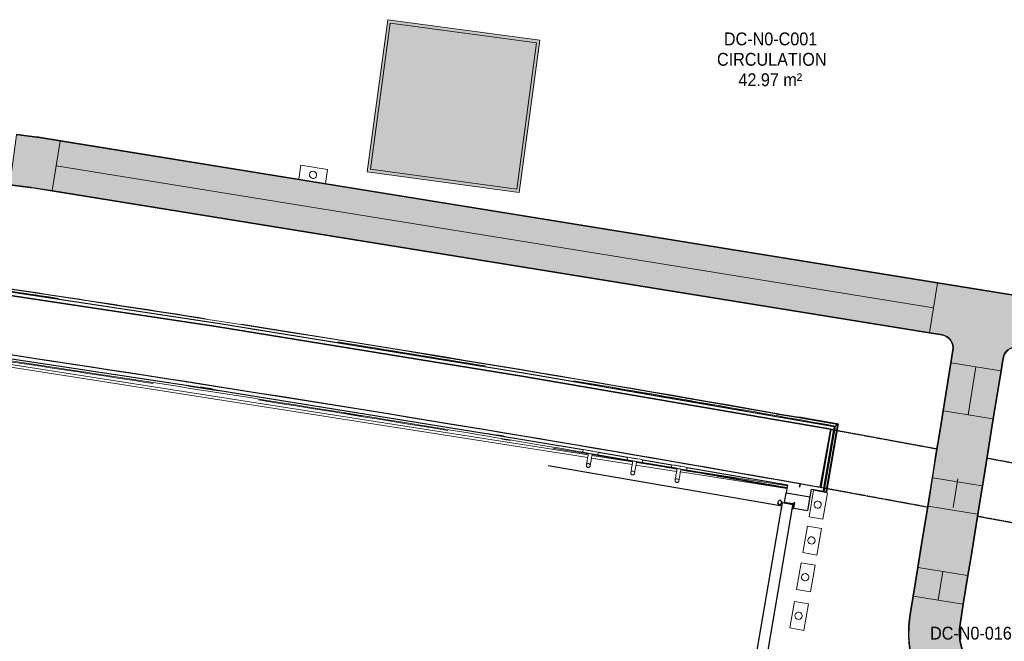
# Model space of a CAD drawing. Header units: millimetres. Extents: x -2845 to 74565, y -36590 to 13748.
# Tile 21 of 53: x 51174 to 55005, y -25373 to -22956. Entities that reach past the tile are written whole.
import ezdxf

# ---------------------------------------------------------------- set-up
doc = ezdxf.new("R2010")
doc.units = ezdxf.units.MM
doc.linetypes.add('Tiret', pattern=[2.5, 1.25, -1.25])
doc.linetypes.add('Tiret_2_', pattern=[2.5, 1.25, -1.25])
for name, color, linetype, lineweight in [('A-DETL-GENF', 7, 'Continuous', 18), ('A-DOOR', 7, 'Continuous', 25), ('A-FLOR', 7, 'Continuous', 25), ('A-FLOR-HRAL', 7, 'Continuous', 18), ('A-WALL', 7, 'Continuous', 25), ('CHEMIN DE CABLE ELE', 7, 'Continuous', 18), ('ESPACE', 7, 'Continuous', 30), ('INSTAL ELECTRIQUE', 7, 'Continuous', 18), ('MOBILIER', 7, 'Continuous', 18), ('Q-SPCQ', 7, 'Continuous', 18)]:
    doc.layers.add(name, color=color, linetype=linetype, lineweight=lineweight)
doc.layers.add('A-DOOR-HDLN', color=5, linetype='Tiret', lineweight=25, true_color=0x0000ff)
doc.styles.add('Arial_2', font='arial.ttf', dxfattribs={"width": 0.9, "height": 50})

# ---------------------------------------------------------------- blocks, each defined once
blk = doc.blocks.new('Ouverture en rectangle - Ouverture en rectangle _143x207_-3216767-2021_015_1111_DCE_1_50_N0 FINI_CFO_GEN')
at = {"layer": 'A-DOOR-HDLN', "linetype": 'Tiret_2_'}
for p, q in [((-715, 115), (-296.1, 115)), ((-96.1, 115), (715, 115)), ((-291.2, -115), (-715, -115)), ((715, -115), (-91.2, -115))]:
    blk.add_line(p, q, dxfattribs=at)
blk = doc.blocks.new('B02_DC_STR_rvt-1-2021_015_1111_DCE_1_50_N0 FINI_CFO_GEN')
at = {"layer": 'A-WALL'}
blk.add_line((1118.9, -24775.1), (1160.5, -24548.8), dxfattribs=at)
at = {"layer": 'A-WALL', "flags": 128}
blk.add_lwpolyline([(1160.5, -24548.8), (-34.3, -24343), (-1231.2, -24149.5), (-2429.9, -23968.3), (-3630.5, -23799.5), (-4832.7, -23642.9), (-6036.5, -23498.8)], dxfattribs=at)
at = {"layer": 'A-WALL'}
blk.add_arc((-19463.8, -140716), 117753.7, 79.933278, 84.07524, dxfattribs=at)
at = {"layer": 'A-DOOR', "color": 5, "lineweight": 25, "true_color": 0x0000ff, "rotation": 349.5853757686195}
blk.add_blockref('Ouverture en rectangle - Ouverture en rectangle _143x207_-3216767-2021_015_1111_DCE_1_50_N0 FINI_CFO_GEN', (1842.9, -24791.2), dxfattribs=at)
blk = doc.blocks.new('PRT_SIMPLE_HUI_58x68x48 - PRT_BOIS_1V_930x2040x40-552383-2021_015_1111_DCE_1_50_N0 FINI_CFO_GEN')
at = {"layer": 'A-DETL-GENF', "lineweight": 25}
h = blk.add_hatch(color=256, dxfattribs=at)
h.paths.add_polyline_path([(-483.8, 9.7), (-483.8, 12.8), (-496.3, 14.5), (-500.5, 14.5), (-500.3, 13.2), (-495.7, 13.2), (-485.1, 11.7), (-484.5, 10.7)])
h.paths.add_polyline_path([(-508.5, 8), (-488.5, 8), (-483.8, 9.7), (-485.1, 10.6), (-488.7, 9.3), (-505.2, 9.7), (-505.2, 10.2), (-502, 10.8), (-502, 11.5), (-508.5, 11.5), (-508.5, 8.7)])
h = blk.add_hatch(color=256, dxfattribs=at)
h.paths.add_polyline_path([(413.8, 9.7), (418.9, 8), (438.5, 8), (438.5, 11.5), (432, 11.5), (432.2, 10.2), (435.2, 10.2), (435.2, 9.3), (418.2, 9.5), (415.1, 10.6)])
h.paths.add_polyline_path([(413.8, 9.7), (415.1, 11.7), (426.1, 13.2), (430.5, 13.2), (430.5, 14.5), (425.8, 14.5), (413.8, 12.8), (413.8, 10.4)])
at = {"layer": 'A-DETL-GENF'}
for p, q in [((-508.5, 11.5), (-502, 11.5)), ((-508.5, 8), (-508.5, 11.5)), ((-488.5, 8), (-508.5, 8)), ((-505.2, 10.2), (-505.2, 9.3)), ((-502, 10.2), (-505.2, 10.2)), ((-505.2, 9.3), (-488.7, 9.3)), ((-502, 11.5), (-502, 10.2)), ((-500.5, 14.5), (-496, 14.5)), ((-500.5, 13.2), (-500.5, 14.5)), ((-496.1, 13.2), (-500.5, 13.2)), ((-485.1, 11.7), (-496.1, 13.2)), ((-496, 14.5), (-483.8, 12.8)), ((-488.7, 9.3), (-485.1, 10.6)), ((-483.8, 9.7), (-488.5, 8)), ((-485.1, 10.6), (-485.1, 11.7)), ((-483.8, 12.8), (-483.8, 9.7)), ((413.8, 12.8), (426, 14.5)), ((413.8, 9.7), (413.8, 12.8)), ((418.5, 8), (413.8, 9.7)), ((426.1, 13.2), (415.1, 11.7)), ((415.1, 11.7), (415.1, 10.6)), ((415.1, 10.6), (418.7, 9.3)), ((438.5, 8), (418.5, 8)), ((418.7, 9.3), (435.2, 9.3)), ((426, 14.5), (430.5, 14.5)), ((430.5, 13.2), (426.1, 13.2)), ((430.5, 14.5), (430.5, 13.2)), ((432, 11.5), (438.5, 11.5)), ((432, 10.2), (432, 11.5)), ((435.2, 10.2), (432, 10.2)), ((435.2, 9.3), (435.2, 10.2)), ((438.5, 11.5), (438.5, 8))]:
    blk.add_line(p, q, dxfattribs=at)
at = {"layer": 'A-DOOR'}
for p, q in [((417, 54.5), (417, 977.5)), ((-427.1, 124), (-450.6, 124)), ((-450.6, 124), (-450.6, 123.5)), ((-450.6, 123.5), (-450.6, 119.4)), ((-427.1, 123.5), (-450.6, 123.5)), ((-450.6, 119.4), (-450.6, 112.3)), ((-427.1, 119.4), (-450.6, 119.4)), ((-319.6, 124), (-427.1, 124)), ((-427.1, 124), (-427.1, 123.5)), ((-427.1, 123.5), (-427.1, 124)), ((-427.1, 123.5), (-427.1, 119.4)), ((-319.6, 123.5), (-427.1, 123.5)), ((-427.1, 119.4), (-427.1, 123.5)), ((-427.1, 119.4), (-427.1, 112.3)), ((-319.6, 119.4), (-427.1, 119.4)), ((-427.1, 112.3), (-427.1, 119.4)), ((-319.6, 123.5), (-319.6, 124)), ((-319.6, 119.4), (-319.6, 123.5)), ((-319.6, 112.3), (-319.6, 119.4)), ((-450.6, 103), (-450.6, 112.3)), ((-450.6, 94.6), (-450.6, 103)), ((-427.1, 103), (-450.6, 103)), ((-450.6, 84.2), (-450.6, 94.6)), ((-427.1, 94.6), (-450.6, 94.6)), ((-450.6, 73.4), (-450.6, 84.2)), ((-427.1, 84.2), (-450.6, 84.2)), ((-427.1, 103), (-427.1, 112.3)), ((-427.1, 112.3), (-427.1, 103)), ((-427.1, 101.8), (-427.1, 103)), ((-319.6, 103), (-427.1, 103)), ((-427.1, 103), (-427.1, 94.6)), ((-427.1, 101.8), (-319.6, 101.8)), ((-427.1, 94.6), (-427.1, 84.2)), ((-427.1, 84.2), (-427.1, 73.4)), ((-319.6, 112.3), (-319.6, 103)), ((-319.6, 103), (-319.6, 101.8)), ((-499.5, 54.5), (430.5, 54.5)), ((-499.5, 14.5), (-499.5, 54.5)), ((-465.6, 63.5), (-465.6, 54.5)), ((-413.4, 63.5), (-465.6, 63.5)), ((-450.6, 65), (-450.6, 73.4)), ((-450.6, 73.4), (-427.1, 73.4)), ((-450.6, 65), (-450.6, 64)), ((-450.6, 64), (-427.1, 64)), ((-427.1, 73.4), (-427.1, 65)), ((-427.1, 64), (-427.1, 65)), ((-413.4, 54.5), (-413.4, 63.5)), ((430.5, 54.5), (430.5, 14.5)), ((426, 14.5), (-496, 14.5)), ((-465.6, 14.5), (-465.6, 5.5)), ((-465.6, 5.5), (-413.4, 5.5)), ((-427.1, 5), (-450.6, 5)), ((-450.6, 5), (-450.6, 4)), ((-450.6, -4.4), (-450.6, 4)), ((-427.1, 4), (-427.1, 5)), ((-427.1, 4), (-427.1, -4.4)), ((-413.4, 5.5), (-413.4, 14.5)), ((-450.6, -15.2), (-450.6, -4.4)), ((-427.1, -4.4), (-450.6, -4.4)), ((-450.6, -25.6), (-450.6, -15.2)), ((-450.6, -15.2), (-427.1, -15.2)), ((-450.6, -34), (-450.6, -25.6)), ((-450.6, -25.6), (-427.1, -25.6)), ((-450.6, -43.3), (-450.6, -34)), ((-450.6, -34), (-427.1, -34)), ((-427.1, -4.4), (-427.1, -15.2)), ((-427.1, -15.2), (-427.1, -25.6)), ((-427.1, -25.6), (-427.1, -34)), ((-427.1, -34), (-427.1, -32.8)), ((-319.6, -32.8), (-427.1, -32.8)), ((-427.1, -43.3), (-427.1, -34)), ((-427.1, -34), (-319.6, -34)), ((-427.1, -34), (-427.1, -43.3)), ((-319.6, -32.8), (-319.6, -34)), ((-319.6, -34), (-319.6, -43.3)), ((-450.6, -43.3), (-450.6, -50.4)), ((-450.6, -50.4), (-450.6, -54.5)), ((-450.6, -50.4), (-427.1, -50.4)), ((-450.6, -54.5), (-450.6, -55)), ((-450.6, -54.5), (-427.1, -54.5)), ((-450.6, -55), (-427.1, -55)), ((-427.1, -43.3), (-427.1, -50.4)), ((-427.1, -50.4), (-427.1, -43.3)), ((-427.1, -50.4), (-427.1, -54.5)), ((-427.1, -50.4), (-366.9, -50.4)), ((-427.1, -54.5), (-427.1, -50.4)), ((-427.1, -54.5), (-427.1, -55)), ((-427.1, -54.5), (-366.9, -54.5)), ((-427.1, -55), (-427.1, -54.5)), ((-427.1, -55), (-366.9, -55)), ((-319.6, -47.5), (-319.6, -43.3))]:
    blk.add_line(p, q, dxfattribs=at)
for radius, start, end in [(9.12, 155.8208, 180), (9.12, 180, 204.1792), (7.5, 360, 180), (7.5, 120, 180), (7.5, 180, 360), (7.5, 195, 225), (9.12, 111.9887, 120), (9.12, 240, 248.0113), (7.5, 240, 300), (7.5, 0, 90), (9.12, 291.9887, 300), (7.5, 330, 0), (9.12, 335.8208, 0)]:
    blk.add_arc((429, 65.5), radius, start, end, dxfattribs=at)
at = {"layer": 'Q-SPCQ'}
for p, q in [((430.5, 54.5), (403.5, 54.5)), ((430.5, 40.5), (430.5, 54.5))]:
    blk.add_line(p, q, dxfattribs=at)
blk = doc.blocks.new('Garde-corps - Garde-corps-508898-2021_015_1111_DCE_1_50_N0 FINI_CFO_GEN')
at = {"layer": 'A-FLOR-HRAL'}
for p, q in [((381.1, -24400.5), (289.6, -24386.1)), ((562.3, -24429), (495, -24418.4)), ((1190.5, -24527.8), (948, -24489.6)), ((1178.4, -24536.3), (979.6, -24505.1)), ((1190.5, -24527.8), (1036.2, -24500.4)), ((1134.6, -24790.5), (1178.4, -24536.3)), ((1141.6, -24791.7), (1186.6, -24530.5)), ((1143.3, -24792), (1188.6, -24529.1)), ((1144.9, -24792.3), (1190.5, -24527.8)), ((1131.6, -24790), (1134.6, -24790.5)), ((1141.6, -24791.7), (1134.6, -24790.5)), ((1143.3, -24792), (1141.6, -24791.7)), ((1143.3, -24792), (1144.9, -24792.3))]:
    blk.add_line(p, q, dxfattribs=at)
at = {"layer": 'A-FLOR-HRAL', "flags": 128}
blk.add_lwpolyline([(1186.6, -24530.5), (1182.5, -24533.4), (1178.4, -24536.3)], dxfattribs=at)
at = {"layer": 'A-FLOR-HRAL'}
for radius, start, end in [(118006.4, 79.92167, 83.454356), (117996.2, 80.580755, 81.627467), (117999.2, 81.412761, 81.587451), (118008.1, 81.131846, 81.559197), (118008.1, 79.920828, 81.063188), (117999.2, 80.596188, 80.878383), (117996.2, 79.926561, 80.449917), (117999.2, 79.925111, 80.427587)]:
    blk.add_arc((-19463.8, -140716), radius, start, end, dxfattribs=at)
for points, knots in [([(1178.4, -24536.3), (1178.4, -24536.3), (1178.4, -24536.3), (1178.3, -24536.3), (1178.3, -24536.4), (1178.2, -24536.4), (1178.1, -24536.5), (1178, -24536.5), (1177.9, -24536.6), (1177.8, -24536.7), (1177.7, -24536.8), (1177.6, -24536.9), (1177.4, -24536.9), (1177.3, -24537), (1177.2, -24537.1), (1177, -24537.2), (1176.9, -24537.3), (1176.7, -24537.5), (1176.5, -24537.6), (1176.1, -24537.9), (1175.6, -24538.2), (1175.1, -24538.6), (1174.9, -24538.7)], [0, 0, 0, 0, 0.071429, 0.107143, 0.142857, 0.178571, 0.214286, 0.25, 0.285714, 0.321429, 0.357143, 0.392857, 0.428571, 0.464286, 0.5, 0.535714, 0.571429, 0.607143, 0.642857, 0.714286, 0.857143, 1, 1, 1, 1]), ([(1190.5, -24527.8), (1190.5, -24527.8), (1190.5, -24527.8), (1190.4, -24527.8), (1190.3, -24527.9), (1190.1, -24528), (1190, -24528.1), (1189.8, -24528.3), (1189.6, -24528.4), (1189.3, -24528.6), (1189.1, -24528.7), (1188.9, -24528.9), (1188.7, -24529), (1188.6, -24529.1)], [0.075, 0.075, 0.075, 0.075, 0.15, 0.2125, 0.275, 0.35, 0.425, 0.5, 0.6, 0.7, 0.775, 0.85, 1, 1, 1, 1])]:
    blk.add_open_spline(points, degree=3, knots=knots, dxfattribs=at)
blk = doc.blocks.new('Garde-corps - Garde-corps-509925-2021_015_1111_DCE_1_50_N0 FINI_CFO_GEN')
at = {"layer": 'A-FLOR-HRAL'}
for p, q in [((-3606.8, -24050.4), (216.4, -24648)), ((-3597.8, -24062.3), (214.7, -24658.4)), ((-1339, -24378.1), (-1224.3, -24396.1)), ((-1338, -24381.3), (-1223.3, -24399.3)), ((-733.1, -24486.2), (-662.4, -24497.6)), ((-175.7, -24565.3), (-85.6, -24580.3)), ((-119.5, -24586.7), (-85.6, -24592.4)), ((79.3, -24621.7), (216.9, -24644.9)), ((229.5, -24660.7), (387.7, -24685.4)), ((231.2, -24650.4), (389.4, -24675.1)), ((231.7, -24647.4), (389.6, -24674.3)), ((232.3, -24644.1), (390.1, -24671)), ((287.9, -24655.3), (389.9, -24672.7)), ((402.5, -24687.7), (560.6, -24712.5)), ((404.3, -24677.4), (562.4, -24702.1)), ((404.4, -24676.9), (562, -24704)), ((404.6, -24675.2), (562.3, -24702.3)), ((404.9, -24673.5), (562.6, -24700.6)), ((577.2, -24704.4), (991.4, -24769.2)), ((575.4, -24714.8), (989.6, -24779.5))]:
    blk.add_line(p, q, dxfattribs=at)
for radius, start, end in [(117731.1, 80.376571, 82.256375), (117727.7, 81.211511, 81.498362), (117727.7, 80.646196, 81.009486), (117727.7, 79.994872, 80.198876), (117729.4, 79.994875, 80.198876), (117731.1, 79.994879, 80.198876)]:
    blk.add_arc((-19463.8, -140716), radius, start, end, dxfattribs=at)
blk = doc.blocks.new('72_PATERE_HEWI SERIE 477 - Colour - 92 Anthracite grey-566101-2021_015_1111_DCE_1_50_N0 FINI_CFO_GEN')
at = {"layer": 'A-DETL-GENF'}
for p, q in [((-10343.6, -18770.8), (-10345.1, -18785.5)), ((-10342.8, -18762.6), (-10343.6, -18770.8)), ((-10342.3, -18757.7), (-10342.8, -18762.6)), ((-10342.2, -18756.2), (-10342.3, -18757.7)), ((-10342.1, -18755.1), (-10342.2, -18756.2)), ((-10340.4, -18753.8), (-10342.1, -18755.1)), ((-10331, -18754.7), (-10340.4, -18753.8)), ((-10332.9, -18774.4), (-10332.6, -18770.7)), ((-10332.6, -18770.7), (-10332.2, -18767.2)), ((-10332.2, -18767.2), (-10331.8, -18762.8)), ((-10331.8, -18762.8), (-10331, -18754.7)), ((-10398.4, -18776.9), (-10398.6, -18778.1)), ((-10398.6, -18778.1), (-10398.6, -18779.4)), ((-10398.6, -18779.4), (-10398.4, -18780.7)), ((-10397.9, -18775.6), (-10398.4, -18776.9)), ((-10398.4, -18780.7), (-10398, -18782)), ((-10398, -18782), (-10397.4, -18783.1)), ((-10397.3, -18774.5), (-10397.9, -18775.6)), ((-10397.4, -18783.1), (-10396.5, -18784.1)), ((-10396.4, -18773.5), (-10397.3, -18774.5)), ((-10396.5, -18784.1), (-10395.5, -18785)), ((-10395.4, -18772.7), (-10396.4, -18773.5)), ((-10395.5, -18785), (-10394.4, -18785.6)), ((-10394.3, -18772), (-10395.4, -18772.7)), ((-10394.4, -18785.6), (-10393.3, -18786.1)), ((-10392.6, -18771.5), (-10394.3, -18772)), ((-10393.3, -18786.1), (-10391.9, -18786.3)), ((-10391.1, -18771.4), (-10392.6, -18771.5)), ((-10389.1, -18786.1), (-10391.9, -18786.3)), ((-10391.9, -18786.3), (-10389.1, -18786.1)), ((-10391.9, -18786.3), (-10386.3, -18786.9)), ((-10384.9, -18772), (-10391.1, -18771.4)), ((-10391.1, -18771.4), (-10387.7, -18772.2)), ((-10387.7, -18772.2), (-10391.1, -18771.4)), ((-10386.4, -18784.7), (-10389.1, -18786.1)), ((-10389.1, -18786.1), (-10386.4, -18784.7)), ((-10387.7, -18772.2), (-10385.4, -18774.1)), ((-10385.4, -18774.1), (-10387.7, -18772.2)), ((-10384.5, -18782.3), (-10386.4, -18784.7)), ((-10386.4, -18784.7), (-10384.5, -18782.3)), ((-10386.3, -18786.9), (-10382.7, -18787.3)), ((-10385.4, -18774.1), (-10384, -18776.8)), ((-10384, -18776.8), (-10385.4, -18774.1)), ((-10381.2, -18772.3), (-10384.9, -18772)), ((-10383.7, -18779.6), (-10384.5, -18782.3)), ((-10384.5, -18782.3), (-10383.7, -18779.6)), ((-10384, -18776.8), (-10383.7, -18779.6)), ((-10383.7, -18779.6), (-10384, -18776.8)), ((-10382.7, -18787.3), (-10376.1, -18787.9)), ((-10374.6, -18773), (-10381.2, -18772.3)), ((-10376.1, -18787.9), (-10371.8, -18788.3)), ((-10370.3, -18773.4), (-10374.6, -18773)), ((-10371.8, -18788.3), (-10367.4, -18788.8)), ((-10365.9, -18773.9), (-10370.3, -18773.4)), ((-10367.4, -18788.8), (-10363.1, -18789.2)), ((-10361.6, -18774.3), (-10365.9, -18773.9)), ((-10363.1, -18789.2), (-10358.7, -18789.6)), ((-10357.2, -18774.7), (-10361.6, -18774.3)), ((-10358.7, -18789.6), (-10354.3, -18790.1)), ((-10352.9, -18775.2), (-10357.2, -18774.7)), ((-10354.3, -18790.1), (-10350, -18790.5)), ((-10348.5, -18775.6), (-10352.9, -18775.2)), ((-10350, -18790.5), (-10345.6, -18790.9)), ((-10344.2, -18776), (-10348.5, -18775.6)), ((-10347.2, -18806.7), (-10347.5, -18809.8)), ((-10346.8, -18802.5), (-10347.2, -18806.7)), ((-10346.4, -18799), (-10346.8, -18802.5)), ((-10346.1, -18795.2), (-10346.4, -18799)), ((-10345.7, -18791.4), (-10346.1, -18795.2)), ((-10345.1, -18785.5), (-10345.7, -18791.4)), ((-10345.6, -18790.9), (-10345.4, -18788.8)), ((-10345.4, -18788.8), (-10345.2, -18786.1)), ((-10345.2, -18786.1), (-10344.9, -18783.5)), ((-10344.9, -18783.5), (-10344.6, -18780.8)), ((-10344.6, -18780.8), (-10344.4, -18778.2)), ((-10344.4, -18778.2), (-10344.2, -18776)), ((-10336.9, -18814.4), (-10336.2, -18807.6)), ((-10336.2, -18807.6), (-10335.8, -18803.7)), ((-10335.8, -18803.7), (-10334.8, -18793.4)), ((-10334.8, -18793.4), (-10334.4, -18789.6)), ((-10334.4, -18789.6), (-10334.2, -18787)), ((-10334.2, -18787), (-10333.9, -18784.6)), ((-10333.9, -18784.6), (-10333.7, -18782.1)), ((-10333.7, -18782.1), (-10333.3, -18778.3)), ((-10333.3, -18778.3), (-10332.9, -18774.4)), ((-10347.6, -18810.7), (-10347.7, -18811.7)), ((-10347.7, -18811.7), (-10346.4, -18813.5)), ((-10347.5, -18809.8), (-10347.6, -18810.7)), ((-10346.4, -18813.5), (-10341.6, -18813.9)), ((-10341.6, -18813.9), (-10336.9, -18814.4))]:
    blk.add_line(p, q, dxfattribs=at)
blk = doc.blocks.new('B02_ARC_rvt-1-2021_015_1111_DCE_1_50_N0 FINI_CFO_GEN')
at = {"layer": 'A-FLOR'}
for p, q in [((-1245.2, -24392.8), (-1293.3, -24385.3)), ((-112.4, -24575.9), (-137.9, -24571.6)), ((980.2, -24833.7), (986.8, -24795.9)), ((1070.7, -24864.5), (1079.7, -24812)), ((1012.8, -24839.3), (980.2, -24833.7)), ((1010.2, -24854.1), (1011.5, -24854.3)), ((1012.5, -24840.8), (1012.8, -24839.3)), ((1012.8, -24854.6), (1014.7, -24854.9)), ((1016.1, -24855.1), (1070.7, -24864.5))]:
    blk.add_line(p, q, dxfattribs=at)
at = {"layer": 'A-WALL'}
for p, q in [((1160.5, -24548.8), (1121.4, -24775.5)), ((1133.7, -24777.7), (1172.8, -24551)), ((1172.8, -24551), (1174.9, -24538.7)), ((256.2, -24637.9), (369.7, -24657.2)), ((428.8, -24667.3), (542.2, -24686.8)), ((601.3, -24697), (992, -24765.3)), ((992, -24765.3), (986.8, -24795.9)), ((1038.8, -24773.6), (1041, -24761.2)), ((1041, -24761.2), (1038.8, -24773.6)), ((1080.4, -24812.1), (1085.6, -24781.8)), ((1085.6, -24781.8), (1131.6, -24790)), ((1131.6, -24790), (1133.7, -24777.7)), ((986.8, -24795.9), (1080.4, -24812.1))]:
    blk.add_line(p, q, dxfattribs=at)
at = {"layer": 'A-WALL', "flags": 128}
for points in [[(-6036.5, -23498.8), (-4832.7, -23642.9), (-3630.5, -23799.5), (-2429.9, -23968.3), (-1231.2, -24149.5), (-34.3, -24343), (1160.5, -24548.8)], [(1174.9, -24538.7), (-20, -24332.8), (-1217, -24139.1), (-2415.9, -23957.8), (-3616.5, -23788.7), (-4818.9, -23632.1), (-6022.8, -23487.8)], [(-3609.4, -24047.1), (-2456.4, -24209.5), (-1305.1, -24383.4), (-155.6, -24568.7), (197, -24627.8)], [(1121.4, -24775.5), (1081.2, -24768.4), (1041, -24761.2)]]:
    blk.add_lwpolyline(points, dxfattribs=at)
at = {"layer": 'A-WALL'}
blk.add_arc((-19463.8, -140716), 117753.7, 79.971797, 82.261307, dxfattribs=at)
at = {"layer": 'A-DOOR', "lineweight": 18, "rotation": 80.22487919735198}
blk.add_blockref('PRT_SIMPLE_HUI_58x68x48 - PRT_BOIS_1V_930x2040x40-552383-2021_015_1111_DCE_1_50_N0 FINI_CFO_GEN', (953.7, -25267.5), dxfattribs=at)
at = {"layer": 'A-FLOR-HRAL', "lineweight": 18}
for name in ['Garde-corps - Garde-corps-508898-2021_015_1111_DCE_1_50_N0 FINI_CFO_GEN', 'Garde-corps - Garde-corps-509925-2021_015_1111_DCE_1_50_N0 FINI_CFO_GEN']:
    blk.add_blockref(name, (0, 0), dxfattribs=at)
at = {"layer": 'MOBILIER', "lineweight": 18}
for p, rotation in [((-17799, -13025.5), 86.0374654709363), ((-17609, -13028.2), 85.95222947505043), ((-17419.2, -13031), 85.86706850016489)]:
    blk.add_blockref('72_PATERE_HEWI SERIE 477 - Colour - 92 Anthracite grey-566101-2021_015_1111_DCE_1_50_N0 FINI_CFO_GEN', p, dxfattribs=dict(at, rotation=rotation))
blk = doc.blocks.new('604_DALLE LED 600x600MM - 26W 4000K 3600lm-4677864-2021_015_1111_DCE_1_50_N0 FINI_CFO_GEN')
at = {"layer": 'INSTAL ELECTRIQUE', "true_color": 0xf6d57a}
h = blk.add_hatch(color=41, dxfattribs=at)
h.paths.add_polyline_path([(-298.5, -298.5), (-298.5, 298.5), (298.5, 298.5), (298.5, -298.5), (-288.1, -298.5)])
h.paths.add_polyline_path([(-287, -287), (287, -287), (287, 287), (-287, 287), (-287, -230.1)])
blk.add_hatch(color=41, dxfattribs=at).paths.add_polyline_path([(-287, -287), (-287, 287), (287, 287), (287, -287)])
at = {"layer": 'INSTAL ELECTRIQUE'}
for p, q in [((-298.5, -298.5), (-298.5, 298.5)), ((-298.5, 298.5), (298.5, 298.5)), ((-287, 287), (-287, -287)), ((-287, 287), (287, 287)), ((287, -287), (287, 287)), ((298.5, 298.5), (298.5, -298.5)), ((298.5, -298.5), (-298.5, -298.5)), ((287, -287), (-287, -287))]:
    blk.add_line(p, q, dxfattribs=at)
blk = doc.blocks.new('Chemin de câbles - Courbure - Standard-4698375-2021_015_1111_DCE_1_50_N0 FINI_CFO_GEN')
at = {"layer": 'CHEMIN DE CABLE ELE', "true_color": 0x0080ff}
for points in [[(-84.6, 100), (-84.2, 97.5), (1.9, 97.6), (81.6, 100), (81.5, 102.6), (-5, 100)], [(-84.6, 97.5), (-84.6, -97.5), (7.6, -97.3), (87.6, -94.8), (81.6, 100), (-20.3, 97.5), (-84.2, 97.5)], [(-84.6, -97.5), (-84.2, -100), (8, -99.8), (87.7, -97.3), (87.6, -94.8), (-5, -97.5), (-73.3, -97.5)]]:
    blk.add_hatch(color=150, dxfattribs=at).paths.add_polyline_path(points)
at = {"layer": 'CHEMIN DE CABLE ELE', "color": 8, "true_color": 0x808080}
for p, q in [((-84.6, 97.5), (-84.6, 100)), ((-4.6, 100), (-84.6, 100)), ((-84.6, -97.5), (-84.6, 97.5)), ((-4.6, 97.5), (-84.6, 97.5)), ((81.5, 102.6), (1.5, 100.1)), ((1.6, 97.6), (81.6, 100)), ((81.6, 100), (81.5, 102.6)), ((87.6, -94.8), (81.6, 100)), ((-84.6, -100), (-84.6, -97.5)), ((-4.6, -97.5), (-84.6, -97.5)), ((-4.6, -100), (-84.6, -100)), ((87.6, -94.8), (7.6, -97.3)), ((7.7, -99.8), (87.7, -97.3)), ((87.7, -97.3), (87.6, -94.8))]:
    blk.add_line(p, q, dxfattribs=at)
for radius in [200, 202.5, 397.5, 400]:
    blk.add_arc((-4.6, 300), radius, 270, 271.7663, dxfattribs=at)
blk = doc.blocks.new('Chemin de câbles - Té - Standard-4698436-2021_015_1111_DCE_1_50_N0 FINI_CFO_GEN')
at = {"layer": 'CHEMIN DE CABLE ELE', "true_color": 0x0080ff}
h = blk.add_hatch(color=150, dxfattribs=at)
h.paths.add_polyline_path([(100, -200), (100.1, -149.6), (102.2, -135.9), (106.7, -125), (114.6, -114.6), (125, -106.7), (137.1, -101.7), (150.4, -100), (200, -100), (200, -97.5), (149.6, -97.5), (136.4, -99.3), (123.7, -104.5), (112.8, -112.8), (103.8, -125.5), (99.1, -137.5), (97.5, -150.4), (97.5, -200)])
h.paths.add_polyline_path([(-97.5, -200), (-97.5, -150), (-99.3, -136.4), (-104.5, -123.7), (-112.8, -112.8), (-125.5, -103.8), (-137.5, -99.1), (-150.4, -97.5), (-200, -97.5), (-199.6, -100), (-149.6, -100.1), (-135.9, -102.2), (-125, -106.7), (-114.6, -114.6), (-106.7, -125), (-101.7, -137.1), (-100, -150.4), (-100, -200)])
h.paths.add_polyline_path([(200, 97.5), (200, 100), (-200, 100), (-200, 97.5), (184.3, 97.5)])
blk.add_hatch(color=150, dxfattribs=at).paths.add_polyline_path([(97.5, -200), (97.5, -150), (99.3, -136.4), (104.5, -123.7), (114.2, -111.8), (124.6, -104.1), (136.7, -99.2), (150, -97.5), (200, -97.5), (200, 97.5), (-200, 97.5), (-200, -97.5), (-150, -97.5), (-136.4, -99.3), (-123.7, -104.5), (-111.8, -114.2), (-104.1, -124.6), (-99.2, -136.7), (-97.5, -150), (-97.5, -200), (66.9, -200)])
at = {"layer": 'CHEMIN DE CABLE ELE', "color": 8, "true_color": 0x808080}
for p, q in [((200, 100), (-200, 100)), ((-200, 100), (-200, 97.5)), ((-200, 97.5), (200, 97.5)), ((-200, -97.5), (-200, 97.5)), ((200, 97.5), (200, 100)), ((200, 97.5), (200, -97.5)), ((-150, -97.5), (-200, -97.5)), ((-200, -97.5), (-200, -100)), ((-200, -100), (-150, -100)), ((200, -97.5), (150, -97.5)), ((150, -100), (200, -100)), ((200, -100), (200, -97.5)), ((-100, -150), (-100, -200)), ((-97.5, -200), (-97.5, -150)), ((97.5, -150), (97.5, -200)), ((100, -200), (100, -150)), ((-100, -200), (-97.5, -200)), ((97.5, -200), (-97.5, -200)), ((97.5, -200), (100, -200))]:
    blk.add_line(p, q, dxfattribs=at)
for centre, radius, start, end in [((-150, -150), 52.5, 360, 90), ((-150, -150), 50, 0, 90), ((150, -150), 52.5, 90, 180), ((150, -150), 50, 90, 180)]:
    blk.add_arc(centre, radius, start, end, dxfattribs=at)
blk = doc.blocks.new('602_BOITE DE DERIVATION - 105X105X50 GENERIQUE-7162902-2021_015_1111_DCE_1_50_N0 FINI_CFO_GEN')
at = {"layer": 'INSTAL ELECTRIQUE'}
for p, q in [((1075.7, -24889.5), (1093.5, -24786)), ((1093.5, -24786), (1147.7, -24795.3)), ((1147.7, -24795.3), (1129.9, -24898.8)), ((1129.9, -24898.8), (1075.7, -24889.5))]:
    blk.add_line(p, q, dxfattribs=at)
for start, end in [(80.2249, 260.2249), (260.2249, 80.2249)]:
    blk.add_arc((1109.2, -24842), 14, start, end, dxfattribs=at)
blk = doc.blocks.new('602_BOITE DE DERIVATION - 105X105X50 GENERIQUE-7162908-2021_015_1111_DCE_1_50_N0 FINI_CFO_GEN')
at = {"layer": 'INSTAL ELECTRIQUE'}
for p, q in [((1051.7, -25028.6), (1069.5, -24925.1)), ((1069.5, -24925.1), (1123.7, -24934.5)), ((1123.7, -24934.5), (1105.9, -25037.9)), ((1105.9, -25037.9), (1051.7, -25028.6))]:
    blk.add_line(p, q, dxfattribs=at)
for start, end in [(80.2249, 260.2249), (260.2249, 80.2249)]:
    blk.add_arc((1085.2, -24981.1), 14, start, end, dxfattribs=at)
blk = doc.blocks.new('602_BOITE DE DERIVATION - 105X105X50 GENERIQUE-7162914-2021_015_1111_DCE_1_50_N0 FINI_CFO_GEN')
at = {"layer": 'INSTAL ELECTRIQUE'}
for p, q in [((1027.1, -25171.5), (1044.9, -25068.1)), ((1044.9, -25068.1), (1099.1, -25077.4)), ((1099.1, -25077.4), (1081.3, -25180.9)), ((1081.3, -25180.9), (1027.1, -25171.5))]:
    blk.add_line(p, q, dxfattribs=at)
for start, end in [(80.2249, 260.2249), (260.2249, 80.2249)]:
    blk.add_arc((1060.6, -25124), 14, start, end, dxfattribs=at)
blk = doc.blocks.new('602_BOITE DE DERIVATION - 105X105X50 GENERIQUE-7162920-2021_015_1111_DCE_1_50_N0 FINI_CFO_GEN')
at = {"layer": 'INSTAL ELECTRIQUE'}
for p, q in [((1001.2, -25321.5), (1019.1, -25218)), ((1019.1, -25218), (1073.3, -25227.3)), ((1073.3, -25227.3), (1055.4, -25330.8)), ((1055.4, -25330.8), (1001.2, -25321.5))]:
    blk.add_line(p, q, dxfattribs=at)
for start, end in [(80.2249, 260.2249), (260.2249, 80.2249)]:
    blk.add_arc((1034.8, -25274), 14, start, end, dxfattribs=at)
blk = doc.blocks.new('602_BOITE DE DERIVATION - 105X105X50 GENERIQUE-7163004-2021_015_1111_DCE_1_50_N0 FINI_CFO_GEN')
at = {"layer": 'INSTAL ELECTRIQUE'}
for p, q in [((-909.9, -23575.7), (-901.1, -23521.4)), ((-901.1, -23521.4), (-797.5, -23538.2)), ((-797.5, -23538.2), (-806.2, -23592.5)), ((-806.2, -23592.5), (-909.9, -23575.7))]:
    blk.add_line(p, q, dxfattribs=at)
for start, end in [(170.8098, 350.8098), (350.8098, 170.8098)]:
    blk.add_arc((-854.1, -23559.4), 14, start, end, dxfattribs=at)
blk = doc.blocks.new('Chemin de câbles - Courbure concave - Standard-6391684-2021_015_1111_DCE_1_50_N0 FINI_CFO_GEN')
at = {"layer": 'CHEMIN DE CABLE ELE', "true_color": 0x0080ff}
for points in [[(1586.9, -24551.1), (1598.9, -24477), (1596.4, -24476.6), (1584.4, -24550.6)], [(1779.3, -24582.2), (1791.3, -24508.1), (1598.9, -24477), (1586.9, -24551.1), (1776.3, -24581.7)], [(1781.8, -24582.6), (1793.8, -24508.6), (1791.3, -24508.1), (1779.3, -24582.2)], [(1759.6, -24704.3), (1779.3, -24582.2), (1586.9, -24551.1), (1567.2, -24673.2), (1753, -24703.3)], [(1570.9, -24649.8), (1586.9, -24551.1), (1584.3, -24551.1), (1568.4, -24649.4)], [(1765.9, -24681.3), (1781.8, -24582.6), (1779.3, -24582.2), (1763.4, -24680.9)], [(1560.6, -24713.9), (1570.9, -24649.8), (1568.4, -24649.4), (1558.1, -24713.5)], [(1749.2, -24768.4), (1759.6, -24704.3), (1567.2, -24673.2), (1556.8, -24737.3), (1735.1, -24766.2)], [(1755.5, -24745.4), (1765.9, -24681.3), (1763.4, -24680.9), (1753, -24745)]]:
    blk.add_hatch(color=150, dxfattribs=at).paths.add_polyline_path(points)
at = {"layer": 'CHEMIN DE CABLE ELE', "color": 8, "true_color": 0x808080}
for p, q in [((1584.4, -24550.6), (1596.4, -24476.6)), ((1598.9, -24477), (1586.9, -24551.1)), ((1596.4, -24476.6), (1598.9, -24477)), ((1598.9, -24477), (1791.3, -24508.1)), ((1791.3, -24508.1), (1779.3, -24582.2)), ((1793.8, -24508.6), (1781.8, -24582.6)), ((1791.3, -24508.1), (1793.8, -24508.6)), ((1568.4, -24649.4), (1584.4, -24550.6)), ((1586.9, -24551.1), (1570.9, -24649.8)), ((1763.4, -24680.9), (1779.3, -24582.2)), ((1781.8, -24582.6), (1765.9, -24681.3)), ((1558.1, -24713.5), (1568.4, -24649.4)), ((1570.9, -24649.8), (1560.6, -24713.9)), ((1753, -24745), (1763.4, -24680.9)), ((1765.9, -24681.3), (1755.5, -24745.4)), ((1749.2, -24768.4), (1556.8, -24737.3)), ((1560.6, -24713.9), (1558.1, -24713.5)), ((1755.5, -24745.4), (1753, -24745))]:
    blk.add_line(p, q, dxfattribs=at)
blk = doc.blocks.new('Chemin de câbles - Courbure - Standard-4698208-2021_015_1111_DCE_1_50_N0 FINI_CFO_GEN')
at = {"layer": 'CHEMIN DE CABLE ELE', "true_color": 0x0080ff}
for points in [[(-85.8, 373.6), (-88.3, 373.7), (-90.9, 293.2), (-97.4, 249.2), (-113.6, 207.5), (-136.6, 172.5), (-168.1, 142), (-205.6, 119), (-247.1, 104.8), (-291.1, 100), (-370.7, 100), (-370.3, 97.5), (-290.3, 97.5), (-246.5, 102.3), (-204.5, 116.7), (-166.6, 140), (-133.2, 173.1), (-109.6, 209.7), (-94.4, 250.7), (-88.3, 294.1), (-86.2, 360.5)], [(109.1, 367.5), (-85.8, 373.6), (-88.3, 293.6), (-94.5, 249.6), (-110.2, 208), (-136.1, 169.5), (-167.7, 139.3), (-205.1, 116.5), (-246.7, 102.3), (-290.7, 97.5), (-370.7, 97.5), (-370.7, -97.5), (-290.7, -97.5), (-223, -91.7), (-156.9, -74.2), (-94.8, -45.7), (-38.4, -6.9), (10.6, 41.1), (50.7, 97.1), (79.3, 155), (98.6, 220.1), (106.6, 287.5), (109.1, 367)], [(111.6, 367.4), (109.1, 367.5), (106.5, 287), (98.3, 219.1), (78.6, 153.5), (47.9, 92.2), (6.8, 36.9), (-39.5, -8), (-95.6, -46.3), (-157.4, -74.4), (-223.1, -91.7), (-291.1, -97.5), (-370.7, -97.5), (-370.3, -100), (-290.3, -100), (-222.6, -94.2), (-156.5, -76.8), (-94.4, -48.5), (-37.9, -10), (12.8, 39.8), (52.3, 94.6), (82.1, 155.4), (101.2, 220.5), (109.1, 287.9), (111.2, 354.3)]]:
    blk.add_hatch(color=150, dxfattribs=at).paths.add_polyline_path(points)
at = {"layer": 'CHEMIN DE CABLE ELE', "color": 8, "true_color": 0x808080}
for p, q in [((-88.3, 373.7), (-90.8, 293.7)), ((-85.8, 373.6), (-88.3, 373.7)), ((-88.3, 293.6), (-85.8, 373.6)), ((109.1, 367.5), (-85.8, 373.6)), ((109.1, 367.5), (106.6, 287.5)), ((111.6, 367.4), (109.1, 367.5)), ((109.1, 287.4), (111.6, 367.4)), ((-370.7, 97.5), (-370.7, 100)), ((-290.7, 100), (-370.7, 100)), ((-370.7, -97.5), (-370.7, 97.5)), ((-290.7, 97.5), (-370.7, 97.5)), ((-370.7, -100), (-370.7, -97.5)), ((-290.7, -97.5), (-370.7, -97.5)), ((-290.7, -100), (-370.7, -100))]:
    blk.add_line(p, q, dxfattribs=at)
for radius in [200, 202.5, 397.5, 400]:
    blk.add_arc((-290.7, 300), radius, 270, 358.1974, dxfattribs=at)
blk = doc.blocks.new('Chemin de câbles - Courbure convexe - Standard-6391687-2021_015_1111_DCE_1_50_N0 FINI_CFO_GEN')
at = {"layer": 'CHEMIN DE CABLE ELE', "true_color": 0x0080ff}
for points in [[(1720.9, -24943.2), (1731.3, -24879.1), (1538.9, -24848), (1528.5, -24912.1), (1720.9, -24943.2)], [(1532.3, -24888.6), (1542.7, -24824.5), (1540.2, -24824.1), (1529.8, -24888.2)], [(1727.2, -24920.2), (1737.6, -24856.1), (1735.1, -24855.7), (1724.7, -24919.8)], [(1512.3, -25012), (1532.3, -24888.6), (1529.7, -24888.6), (1509.8, -25011.6)], [(1704.7, -25043.2), (1720.9, -24943.2), (1528.5, -24912.1), (1512.3, -25012), (1692.8, -25041.2)], [(1707.3, -25043.6), (1727.2, -24920.2), (1724.7, -24919.8), (1704.7, -25043.2)], [(1500.4, -25086.1), (1512.3, -25012), (1509.8, -25011.6), (1497.8, -25085.7)], [(1692.8, -25117.2), (1704.7, -25043.2), (1512.3, -25012), (1500.4, -25086.1), (1677.6, -25114.8)], [(1695.3, -25117.6), (1707.3, -25043.6), (1704.7, -25043.2), (1692.8, -25117.2)]]:
    blk.add_hatch(color=150, dxfattribs=at).paths.add_polyline_path(points)
at = {"layer": 'CHEMIN DE CABLE ELE', "color": 8, "true_color": 0x808080}
for p, q in [((1529.8, -24888.2), (1540.2, -24824.1)), ((1532.3, -24888.6), (1542.7, -24824.5)), ((1538.9, -24848), (1731.3, -24879.1)), ((1540.2, -24824.1), (1542.7, -24824.5)), ((1724.7, -24919.8), (1735.1, -24855.7)), ((1737.6, -24856.1), (1727.2, -24920.2)), ((1735.1, -24855.7), (1737.6, -24856.1)), ((1529.8, -24888.2), (1509.8, -25011.6)), ((1512.3, -25012), (1532.3, -24888.6)), ((1724.7, -24919.8), (1704.7, -25043.2)), ((1707.3, -25043.6), (1727.2, -24920.2)), ((1497.8, -25085.7), (1509.8, -25011.6)), ((1512.3, -25012), (1500.4, -25086.1)), ((1692.8, -25117.2), (1704.7, -25043.2)), ((1707.3, -25043.6), (1695.3, -25117.6)), ((1500.4, -25086.1), (1497.8, -25085.7)), ((1692.8, -25117.2), (1500.4, -25086.1)), ((1695.3, -25117.6), (1692.8, -25117.2))]:
    blk.add_line(p, q, dxfattribs=at)
blk = doc.blocks.new('B02_ELE_rvt-1-2021_015_1111_DCE_1_50_N0 FINI_CFO_GEN')
at = {"layer": 'CHEMIN DE CABLE ELE', "lineweight": 5, "true_color": 0x0080ff}
for points in [[(1544.2, -24172.8), (1575.4, -23980.4), (-1837.6, -23428.2), (-1868.7, -23620.6), (1543.8, -24172.7)], [(1575.4, -23980.4), (1575.8, -23977.9), (-1837.2, -23425.7), (-1837.6, -23428.2), (1544.2, -23975.3)], [(1543.8, -24175.3), (1544.2, -24172.8), (-1868.7, -23620.6), (-1869.1, -23623.1), (1285.8, -24133.6)], [(1598.9, -24477), (1629.1, -24290.4), (1626.6, -24290), (1596.4, -24476.6)], [(1791.3, -24508.1), (1821.5, -24321.5), (1629.1, -24290.4), (1598.9, -24477), (1779.3, -24506.2)], [(1793.8, -24508.6), (1824, -24321.9), (1821.5, -24321.5), (1791.3, -24508.1)], [(1731.3, -24879.1), (1749.2, -24768.4), (1556.8, -24737.3), (1538.9, -24848), (1724.7, -24878)], [(1542.7, -24824.5), (1560.6, -24713.9), (1558.1, -24713.5), (1540.2, -24824.1)], [(1737.6, -24856.1), (1755.5, -24745.4), (1753, -24745), (1735.1, -24855.7)], [(1482.3, -25197.6), (1500.4, -25086.1), (1497.8, -25085.7), (1479.8, -25197.2)], [(1674.7, -25228.7), (1692.8, -25117.2), (1500.4, -25086.1), (1482.3, -25197.6), (1662, -25226.6)], [(1677.2, -25229.1), (1695.3, -25117.6), (1692.8, -25117.2), (1674.7, -25228.7)]]:
    blk.add_hatch(color=150, dxfattribs=at).paths.add_polyline_path(points)
at = {"layer": 'CHEMIN DE CABLE ELE', "color": 8, "true_color": 0x808080}
for p, q in [((-1868.7, -23620.6), (-1837.6, -23428.2)), ((-1837.6, -23428.2), (-1837.2, -23425.7)), ((-1837.6, -23428.2), (1575.4, -23980.4)), ((-1837.2, -23425.7), (-909.9, -23575.7)), ((-1853.2, -23524.4), (1559.8, -24076.6)), ((-806.2, -23592.5), (1575.8, -23977.9)), ((-1869.1, -23623.1), (-1868.7, -23620.6)), ((-1869.1, -23623.1), (1543.8, -24175.3)), ((-1868.7, -23620.6), (1544.2, -24172.8)), ((1575.4, -23980.4), (1544.2, -24172.8)), ((1575.8, -23977.9), (1575.4, -23980.4)), ((1544.2, -24172.8), (1543.8, -24175.3)), ((1626.6, -24290), (1596.4, -24476.6)), ((1629.1, -24290.4), (1598.9, -24477)), ((1626.6, -24290), (1629.1, -24290.4)), ((1629.1, -24290.4), (1821.5, -24321.5)), ((1725.3, -24306), (1695.1, -24492.6)), ((1821.5, -24321.5), (1791.3, -24508.1)), ((1824, -24321.9), (1793.8, -24508.6)), ((1821.5, -24321.5), (1824, -24321.9)), ((1598.9, -24477), (1596.4, -24476.6)), ((1791.3, -24508.1), (1598.9, -24477)), ((1793.8, -24508.6), (1791.3, -24508.1)), ((1558.1, -24713.5), (1540.2, -24824.1)), ((1560.6, -24713.9), (1542.7, -24824.5)), ((1556.8, -24737.3), (1749.2, -24768.4)), ((1558.1, -24713.5), (1560.6, -24713.9)), ((1654.8, -24741.8), (1636.9, -24852.4)), ((1753, -24745), (1735.1, -24855.7)), ((1755.5, -24745.4), (1737.6, -24856.1)), ((1753, -24745), (1755.5, -24745.4)), ((1731.3, -24879.1), (1538.9, -24848)), ((1542.7, -24824.5), (1540.2, -24824.1)), ((1737.6, -24856.1), (1735.1, -24855.7)), ((1479.8, -25197.2), (1497.8, -25085.7)), ((1482.3, -25197.6), (1500.4, -25086.1)), ((1497.8, -25085.7), (1500.4, -25086.1)), ((1500.4, -25086.1), (1692.8, -25117.2)), ((1578.5, -25213.1), (1596.6, -25101.6)), ((1674.7, -25228.7), (1692.8, -25117.2)), ((1677.2, -25229.1), (1695.3, -25117.6)), ((1692.8, -25117.2), (1695.3, -25117.6)), ((1482.3, -25197.6), (1479.8, -25197.2)), ((1674.7, -25228.7), (1482.3, -25197.6)), ((1677.2, -25229.1), (1674.7, -25228.7))]:
    blk.add_line(p, q, dxfattribs=at)
at = {"layer": 'CHEMIN DE CABLE ELE', "lineweight": 18}
for name, p, rotation in [('Chemin de câbles - Courbure - Standard-4698375-2021_015_1111_DCE_1_50_N0 FINI_CFO_GEN', (-1936.7, -23510.9), 170.8097895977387), ('Chemin de câbles - Té - Standard-4698436-2021_015_1111_DCE_1_50_N0 FINI_CFO_GEN', (1757.2, -24108.5), 350.8097895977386), ('Chemin de câbles - Courbure - Standard-4698208-2021_015_1111_DCE_1_50_N0 FINI_CFO_GEN', (1519.3, -25579.1), 260.8097895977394)]:
    blk.add_blockref(name, p, dxfattribs=dict(at, rotation=rotation))
for name in ['Chemin de câbles - Courbure concave - Standard-6391684-2021_015_1111_DCE_1_50_N0 FINI_CFO_GEN', 'Chemin de câbles - Courbure convexe - Standard-6391687-2021_015_1111_DCE_1_50_N0 FINI_CFO_GEN']:
    blk.add_blockref(name, (0, 0), dxfattribs=at)
at = {"layer": 'INSTAL ELECTRIQUE', "lineweight": 18, "extrusion": (0, 0, -1), "rotation": 97.71558052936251}
blk.add_blockref('604_DALLE LED 600x600MM - 26W 4000K 3600lm-4677864-2021_015_1111_DCE_1_50_N0 FINI_CFO_GEN', (307.5, -23291.8), dxfattribs=at)
at = {"layer": 'INSTAL ELECTRIQUE', "lineweight": 18}
for name in ['602_BOITE DE DERIVATION - 105X105X50 GENERIQUE-7163004-2021_015_1111_DCE_1_50_N0 FINI_CFO_GEN', '602_BOITE DE DERIVATION - 105X105X50 GENERIQUE-7162902-2021_015_1111_DCE_1_50_N0 FINI_CFO_GEN', '602_BOITE DE DERIVATION - 105X105X50 GENERIQUE-7162908-2021_015_1111_DCE_1_50_N0 FINI_CFO_GEN', '602_BOITE DE DERIVATION - 105X105X50 GENERIQUE-7162914-2021_015_1111_DCE_1_50_N0 FINI_CFO_GEN', '602_BOITE DE DERIVATION - 105X105X50 GENERIQUE-7162920-2021_015_1111_DCE_1_50_N0 FINI_CFO_GEN']:
    blk.add_blockref(name, (0, 0), dxfattribs=at)

msp = doc.modelspace()

# ---------------------------------------------------------------- block references
at = {"lineweight": 5}
for name in ['B02_DC_STR_rvt-1-2021_015_1111_DCE_1_50_N0 FINI_CFO_GEN', 'B02_ARC_rvt-1-2021_015_1111_DCE_1_50_N0 FINI_CFO_GEN', 'B02_ELE_rvt-1-2021_015_1111_DCE_1_50_N0 FINI_CFO_GEN']:
    msp.add_blockref(name, (53169.3, 0), dxfattribs=at)

# ---------------------------------------------------------------- texts
at = {"layer": 'ESPACE', "color": 8, "true_color": 0x808080, "char_height": 50, "attachment_point": 1, "style": 'Arial_2'}
for s, insert, width in [('DC-N0-C001', (53913.8, -23005.6), 436.519), ('CIRCULATION', (53887, -23085), 497.848), ('42.97 m²', (53970.3, -23164.4), 299.43), ('DC-N0-016', (54716, -25316.6), 382.405)]:
    msp.add_mtext(s, dxfattribs=dict(at, insert=insert, width=width))

doc.saveas('drawing.dxf')
